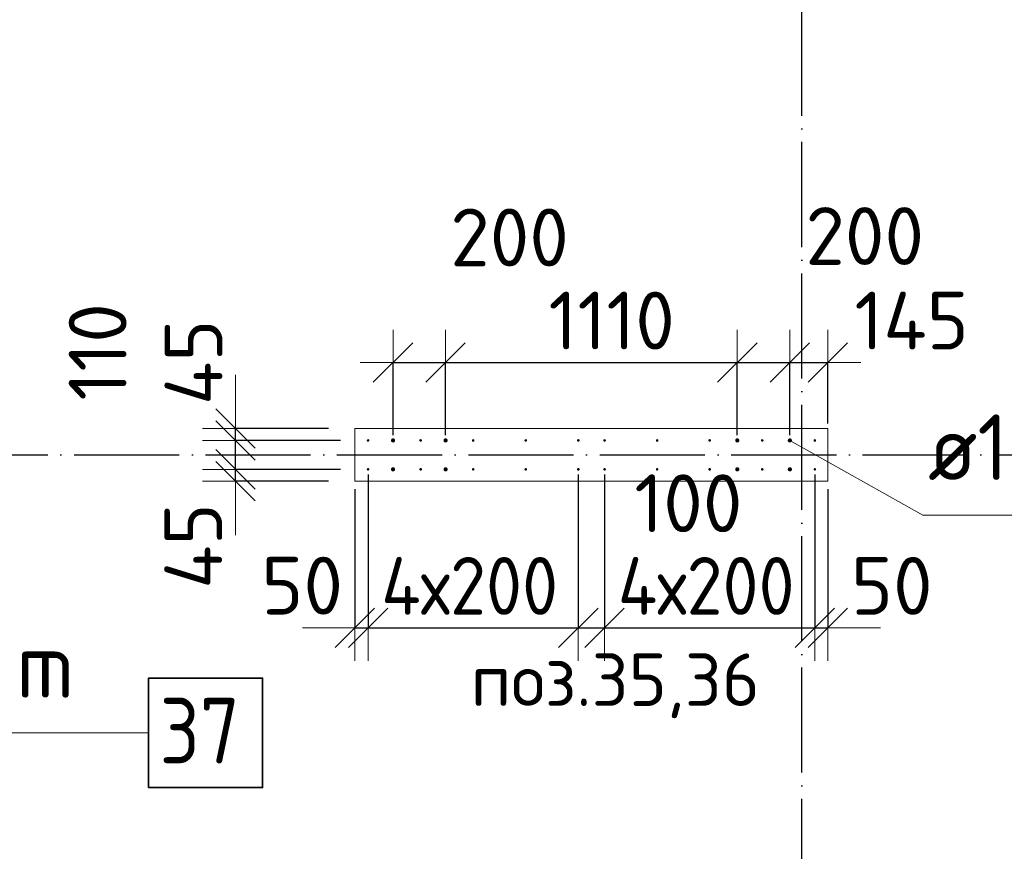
# Model space of a CAD drawing. Header units: millimetres. Extents: x -3725 to 93325, y -74170 to 82591.
# Tile 38 of 140: x 63724 to 67471, y 18531 to 21696. Entities that reach past the tile are written whole.
import ezdxf

# ---------------------------------------------------------------- set-up
doc = ezdxf.new("R2010")
doc.units = ezdxf.units.MM
doc.header["$PDMODE"] = 65
for name, pattern in [('______11', [500, 400, -50, 0, -50]), ('______3', [500, 400, -100]), ('______5', [1100, 800, -100, 100, -100])]:
    doc.linetypes.add(name, pattern=pattern)
for name, color, linetype, lineweight in [('Standard', 7, 'Continuous', 25), ('Арм.стержн. Выпуски', 180, 'Continuous', 35), ('Балка_ общее', 7, '______3', 13), ('Колонна (1)', 7, 'Continuous', 35), ('Размерная линия_ общее', 7, 'Continuous', 13)]:
    doc.layers.add(name, color=color, linetype=linetype, lineweight=lineweight)
doc.layers.add('Осевая линия_ общее', color=7, linetype='______5', lineweight=13, true_color=0xa0a0a0)
doc.styles.add('ISOCPEUR', font='ISOCPEUR')
doc.dimstyles.new('DIMSTYLE_3', dxfattribs={"dimtxt": 220, "dimasz": 250, "dimexe": 0, "dimexo": 0, "dimgap": 110, "dimtad": 2, "dimdec": 0, "dimrnd": 5, "dimzin": 12, "dimdsep": 46, "dimtxsty": 'ISOCPEUR', "dimblk1": 'ALL_ML_STRICH', "dimblk2": 'ALL_ML_STRICH', "dimsah": 1, "dimcen": 0, "dimclrd": 7, "dimclre": 256, "dimclrt": 7, "dimadec": 0, "dimazin": 0, "dimtfac": 1, "dimtdec": 0, "dimtix": 1, "dimtmove": 2, "dimatfit": 3, "dimfxl": 0, "dimtzin": 0, "dimlwd": 0, "dimlwe": -3, "dimarcsym": 0})
doc.dimstyles.new('DIMSTYLE_5', dxfattribs={"dimtxt": 220, "dimasz": 250, "dimexe": 0, "dimexo": 0, "dimgap": 110, "dimtad": 2, "dimdec": 0, "dimrnd": 5, "dimzin": 12, "dimdsep": 46, "dimtxsty": 'ISOCPEUR', "dimblk1": 'ALL_ML_STRICH', "dimblk2": 'ALL_ML_STRICH', "dimsah": 1, "dimcen": 0, "dimclrd": 7, "dimclre": 256, "dimclrt": 7, "dimadec": 0, "dimazin": 0, "dimtfac": 1, "dimtdec": 0, "dimtix": 1, "dimtmove": 2, "dimatfit": 3, "dimfxl": 0, "dimtvp": 1.2, "dimtzin": 0, "dimlwd": 0, "dimlwe": -3, "dimarcsym": 0})

# ---------------------------------------------------------------- blocks, each defined once
blk = doc.blocks.new('СЛОЖНЫЙ_ОБЪЕКТ_6')
at = {"layer": 'Осевая линия_ общее', "color": 253, "linetype": '______11', "lineweight": -3, "true_color": 0xa0a0a0, "transparency": 33554687}
for p, q in [((66700, 15830), (66700, 40010)), ((56930, 20040), (74900, 20040))]:
    blk.add_line(p, q, dxfattribs=at)
blk = doc.blocks.new('ALL_ML_STRICH')
at = {"color": 0, "linetype": 'ByBlock', "lineweight": -2}
for p, q in [((0, -0.5), (0, 0.5)), ((-0.3, -0.3), (0.3, 0.3)), ((-1, 0), (0.5, 0))]:
    blk.add_line(p, q, dxfattribs=at)
blk = doc.blocks.new('*D663')
at = {"layer": 'DEFPOINTS', "color": 7, "linetype": 'Continuous', "lineweight": 13, "transparency": 33554687}
for p in [(65145, 20391.3), (65145, 20095), (65345, 20095)]:
    blk.add_point(p, dxfattribs=at)
at = {"layer": 'Размерная линия_ общее', "color": 253, "linetype": 'Continuous', "lineweight": -2, "true_color": 0xa0a0a0, "transparency": 33554687}
for p, q in [((65145, 20115), (65145, 20391.3)), ((65345, 20115), (65345, 20391.3))]:
    blk.add_line(p, q, dxfattribs=at)
at = {"layer": 'Размерная линия_ общее', "color": 7, "linetype": 'Continuous', "lineweight": -2, "transparency": 33554687}
blk.add_line((65145, 20391.3), (65345, 20391.3), dxfattribs=at)
at = {"layer": 'Размерная линия_ общее', "color": 7, "linetype": 'Continuous', "lineweight": 13, "transparency": 33554687, "xscale": 250, "yscale": 250, "zscale": 250, "rotation": 180}
blk.add_blockref('ALL_ML_STRICH', (65145, 20391.3), dxfattribs=at)
at = {"layer": 'Размерная линия_ общее', "color": 7, "linetype": 'Continuous', "lineweight": 13, "transparency": 33554687, "xscale": 250, "yscale": 250, "zscale": 250}
blk.add_blockref('ALL_ML_STRICH', (65345, 20391.3), dxfattribs=at)
at = {"layer": 'Размерная линия_ общее', "color": 7, "linetype": 'Continuous', "lineweight": 13, "transparency": 33554687, "insert": (65588.5, 20867.6), "char_height": 220, "width": 660, "attachment_point": 5, "style": 'ISOCPEUR'}
blk.add_mtext('\\A1;{200}', dxfattribs=at)
blk = doc.blocks.new('*D664')
at = {"layer": 'DEFPOINTS', "color": 7, "linetype": 'Continuous', "lineweight": 13, "transparency": 33554687}
for p in [(65345, 20391.3), (65345, 20095), (66455, 20095)]:
    blk.add_point(p, dxfattribs=at)
at = {"layer": 'Размерная линия_ общее', "color": 253, "linetype": 'Continuous', "lineweight": -2, "true_color": 0xa0a0a0, "transparency": 33554687}
for p, q in [((65345, 20115), (65345, 20391.3)), ((66455, 20115), (66455, 20391.3))]:
    blk.add_line(p, q, dxfattribs=at)
at = {"layer": 'Размерная линия_ общее', "color": 7, "linetype": 'Continuous', "lineweight": -2, "transparency": 33554687}
blk.add_line((65345, 20391.3), (66455, 20391.3), dxfattribs=at)
at = {"layer": 'Размерная линия_ общее', "color": 7, "linetype": 'Continuous', "lineweight": 13, "transparency": 33554687, "xscale": 250, "yscale": 250, "zscale": 250, "rotation": 180}
blk.add_blockref('ALL_ML_STRICH', (65345, 20391.3), dxfattribs=at)
at = {"layer": 'Размерная линия_ общее', "color": 7, "linetype": 'Continuous', "lineweight": 13, "transparency": 33554687, "xscale": 250, "yscale": 250, "zscale": 250}
blk.add_blockref('ALL_ML_STRICH', (66455, 20391.3), dxfattribs=at)
at = {"layer": 'Размерная линия_ общее', "color": 7, "linetype": 'Continuous', "lineweight": 13, "transparency": 33554687, "insert": (65977, 20551.3), "char_height": 220, "width": 880, "attachment_point": 5, "style": 'ISOCPEUR'}
blk.add_mtext('\\A1;{1110}', dxfattribs=at)
blk = doc.blocks.new('*D665')
at = {"layer": 'DEFPOINTS', "color": 7, "linetype": 'Continuous', "lineweight": 13, "transparency": 33554687}
for p in [(66455, 20391.3), (66455, 20095), (66655, 20095)]:
    blk.add_point(p, dxfattribs=at)
at = {"layer": 'Размерная линия_ общее', "color": 253, "linetype": 'Continuous', "lineweight": -2, "true_color": 0xa0a0a0, "transparency": 33554687}
for p, q in [((66455, 20115), (66455, 20391.3)), ((66655, 20115), (66655, 20391.3))]:
    blk.add_line(p, q, dxfattribs=at)
at = {"layer": 'Размерная линия_ общее', "color": 7, "linetype": 'Continuous', "lineweight": -2, "transparency": 33554687}
blk.add_line((66455, 20391.3), (66655, 20391.3), dxfattribs=at)
at = {"layer": 'Размерная линия_ общее', "color": 7, "linetype": 'Continuous', "lineweight": 13, "transparency": 33554687, "xscale": 250, "yscale": 250, "zscale": 250, "rotation": 180}
blk.add_blockref('ALL_ML_STRICH', (66455, 20391.3), dxfattribs=at)
at = {"layer": 'Размерная линия_ общее', "color": 7, "linetype": 'Continuous', "lineweight": 13, "transparency": 33554687, "xscale": 250, "yscale": 250, "zscale": 250}
blk.add_blockref('ALL_ML_STRICH', (66655, 20391.3), dxfattribs=at)
at = {"layer": 'Размерная линия_ общее', "color": 7, "linetype": 'Continuous', "lineweight": 13, "transparency": 33554687, "insert": (66939.9, 20873), "char_height": 220, "width": 660, "attachment_point": 5, "style": 'ISOCPEUR'}
blk.add_mtext('\\A1;{200}', dxfattribs=at)
blk = doc.blocks.new('*D666')
at = {"layer": 'DEFPOINTS', "color": 7, "linetype": 'Continuous', "lineweight": 13, "transparency": 33554687}
for p in [(66655, 20391.3), (66800, 20140), (66655, 20095)]:
    blk.add_point(p, dxfattribs=at)
at = {"layer": 'Размерная линия_ общее', "color": 253, "linetype": 'Continuous', "lineweight": -2, "true_color": 0xa0a0a0, "transparency": 33554687}
for p, q in [((66655, 20115), (66655, 20391.3)), ((66800, 20160), (66800, 20391.3))]:
    blk.add_line(p, q, dxfattribs=at)
at = {"layer": 'Размерная линия_ общее', "color": 7, "linetype": 'Continuous', "lineweight": -2, "transparency": 33554687}
blk.add_line((66655, 20391.3), (66800, 20391.3), dxfattribs=at)
at = {"layer": 'Размерная линия_ общее', "color": 7, "linetype": 'Continuous', "lineweight": 13, "transparency": 33554687, "xscale": 250, "yscale": 250, "zscale": 250, "rotation": 180}
blk.add_blockref('ALL_ML_STRICH', (66655, 20391.3), dxfattribs=at)
at = {"layer": 'Размерная линия_ общее', "color": 7, "linetype": 'Continuous', "lineweight": 13, "transparency": 33554687, "xscale": 250, "yscale": 250, "zscale": 250}
blk.add_blockref('ALL_ML_STRICH', (66800, 20391.3), dxfattribs=at)
at = {"layer": 'Размерная линия_ общее', "color": 7, "linetype": 'Continuous', "lineweight": 13, "transparency": 33554687, "insert": (67118.3, 20551.2), "char_height": 220, "width": 660, "attachment_point": 5, "style": 'ISOCPEUR'}
blk.add_mtext('\\A1;{145}', dxfattribs=at)
blk = doc.blocks.new('*D667')
at = {"layer": 'DEFPOINTS', "color": 7, "linetype": 'Continuous', "lineweight": 13, "transparency": 33554687}
for p in [(65045, 19985), (64545.2, 19940), (65000, 19940)]:
    blk.add_point(p, dxfattribs=at)
at = {"layer": 'Размерная линия_ общее', "color": 253, "linetype": 'Continuous', "lineweight": -2, "true_color": 0xa0a0a0, "transparency": 33554687}
for p, q in [((64945, 19985), (64545.2, 19985)), ((64900, 19940), (64545.2, 19940))]:
    blk.add_line(p, q, dxfattribs=at)
at = {"layer": 'Размерная линия_ общее', "color": 7, "linetype": 'Continuous', "lineweight": -2, "transparency": 33554687}
blk.add_line((64545.2, 19940), (64545.2, 19985), dxfattribs=at)
at = {"layer": 'Размерная линия_ общее', "color": 7, "linetype": 'Continuous', "lineweight": 13, "transparency": 33554687, "xscale": 250, "yscale": 250, "zscale": 250}
for p, rotation in [((64545.2, 19940), 270), ((64545.2, 19985), 90)]:
    blk.add_blockref('ALL_ML_STRICH', p, dxfattribs=dict(at, rotation=rotation))
at = {"layer": 'Размерная линия_ общее', "color": 7, "linetype": 'Continuous', "lineweight": 13, "transparency": 33554687, "insert": (64384.7, 19693), "char_height": 220, "width": 440, "attachment_point": 5, "rotation": 90, "style": 'ISOCPEUR'}
blk.add_mtext('\\A1;{45}', dxfattribs=at)
blk = doc.blocks.new('*D668')
at = {"layer": 'DEFPOINTS', "color": 7, "linetype": 'Continuous', "lineweight": 13, "transparency": 33554687}
for p in [(65045, 20095), (64545.2, 19985), (65045, 19985)]:
    blk.add_point(p, dxfattribs=at)
at = {"layer": 'Размерная линия_ общее', "color": 253, "linetype": 'Continuous', "lineweight": -2, "true_color": 0xa0a0a0, "transparency": 33554687}
for p, q in [((64945, 20095), (64545.2, 20095)), ((64945, 19985), (64545.2, 19985))]:
    blk.add_line(p, q, dxfattribs=at)
at = {"layer": 'Размерная линия_ общее', "color": 7, "linetype": 'Continuous', "lineweight": -2, "transparency": 33554687}
blk.add_line((64545.2, 19985), (64545.2, 20095), dxfattribs=at)
at = {"layer": 'Размерная линия_ общее', "color": 7, "linetype": 'Continuous', "lineweight": 13, "transparency": 33554687, "xscale": 250, "yscale": 250, "zscale": 250}
for p, rotation in [((64545.2, 19985), 270), ((64545.2, 20095), 90)]:
    blk.add_blockref('ALL_ML_STRICH', p, dxfattribs=dict(at, rotation=rotation))
at = {"layer": 'Размерная линия_ общее', "color": 7, "linetype": 'Continuous', "lineweight": 13, "transparency": 33554687, "insert": (64020.9, 20432), "char_height": 220, "width": 660, "attachment_point": 5, "rotation": 90, "style": 'ISOCPEUR'}
blk.add_mtext('\\A1;{110}', dxfattribs=at)
blk = doc.blocks.new('*D669')
at = {"layer": 'DEFPOINTS', "color": 7, "linetype": 'Continuous', "lineweight": 13, "transparency": 33554687}
for p in [(65000, 20140), (64545.2, 20095), (65045, 20095)]:
    blk.add_point(p, dxfattribs=at)
at = {"layer": 'Размерная линия_ общее', "color": 253, "linetype": 'Continuous', "lineweight": -2, "true_color": 0xa0a0a0, "transparency": 33554687}
for p, q in [((64900, 20140), (64545.2, 20140)), ((64945, 20095), (64545.2, 20095))]:
    blk.add_line(p, q, dxfattribs=at)
at = {"layer": 'Размерная линия_ общее', "color": 7, "linetype": 'Continuous', "lineweight": -2, "transparency": 33554687}
blk.add_line((64545.2, 20095), (64545.2, 20140), dxfattribs=at)
at = {"layer": 'Размерная линия_ общее', "color": 7, "linetype": 'Continuous', "lineweight": 13, "transparency": 33554687, "xscale": 250, "yscale": 250, "zscale": 250}
for p, rotation in [((64545.2, 20095), 270), ((64545.2, 20140), 90)]:
    blk.add_blockref('ALL_ML_STRICH', p, dxfattribs=dict(at, rotation=rotation))
at = {"layer": 'Размерная линия_ общее', "color": 7, "linetype": 'Continuous', "lineweight": 13, "transparency": 33554687, "insert": (64385.8, 20392.5), "char_height": 220, "width": 440, "attachment_point": 5, "rotation": 90, "style": 'ISOCPEUR'}
blk.add_mtext('\\A1;{45}', dxfattribs=at)
blk = doc.blocks.new('*D670')
at = {"layer": 'DEFPOINTS', "color": 7, "linetype": 'Continuous', "lineweight": 13, "transparency": 33554687}
for p in [(65050, 19985), (65000, 19930), (65000, 19381.3)]:
    blk.add_point(p, dxfattribs=at)
at = {"layer": 'Размерная линия_ общее', "color": 253, "linetype": 'Continuous', "lineweight": -2, "true_color": 0xa0a0a0, "transparency": 33554687}
for p, q in [((65050, 19965), (65050, 19381.3)), ((65000, 19910), (65000, 19381.3))]:
    blk.add_line(p, q, dxfattribs=at)
at = {"layer": 'Размерная линия_ общее', "color": 7, "linetype": 'Continuous', "lineweight": -2, "transparency": 33554687}
blk.add_line((65000, 19381.3), (65050, 19381.3), dxfattribs=at)
at = {"layer": 'Размерная линия_ общее', "color": 7, "linetype": 'Continuous', "lineweight": 13, "transparency": 33554687, "xscale": 250, "yscale": 250, "zscale": 250}
blk.add_blockref('ALL_ML_STRICH', (65050, 19381.3), dxfattribs=at)
at = {"layer": 'Размерная линия_ общее', "color": 7, "linetype": 'Continuous', "lineweight": 13, "transparency": 33554687, "xscale": 250, "yscale": 250, "zscale": 250, "rotation": 180}
blk.add_blockref('ALL_ML_STRICH', (65000, 19381.3), dxfattribs=at)
at = {"layer": 'Размерная линия_ общее', "color": 7, "linetype": 'Continuous', "lineweight": 13, "transparency": 33554687, "insert": (64799.3, 19542.3), "char_height": 220, "width": 440, "attachment_point": 5, "style": 'ISOCPEUR'}
blk.add_mtext('\\A1;{50}', dxfattribs=at)
blk = doc.blocks.new('*D671')
at = {"layer": 'DEFPOINTS', "color": 7, "linetype": 'Continuous', "lineweight": 13, "transparency": 33554687}
for p in [(65050, 19985), (65850, 19985), (65050, 19381.3)]:
    blk.add_point(p, dxfattribs=at)
at = {"layer": 'Размерная линия_ общее', "color": 253, "linetype": 'Continuous', "lineweight": -2, "true_color": 0xa0a0a0, "transparency": 33554687}
for p, q in [((65050, 19965), (65050, 19381.3)), ((65850, 19965), (65850, 19381.3))]:
    blk.add_line(p, q, dxfattribs=at)
at = {"layer": 'Размерная линия_ общее', "color": 7, "linetype": 'Continuous', "lineweight": -2, "transparency": 33554687}
blk.add_line((65050, 19381.3), (65850, 19381.3), dxfattribs=at)
at = {"layer": 'Размерная линия_ общее', "color": 7, "linetype": 'Continuous', "lineweight": 13, "transparency": 33554687, "xscale": 250, "yscale": 250, "zscale": 250, "rotation": 180}
blk.add_blockref('ALL_ML_STRICH', (65050, 19381.3), dxfattribs=at)
at = {"layer": 'Размерная линия_ общее', "color": 7, "linetype": 'Continuous', "lineweight": 13, "transparency": 33554687, "xscale": 250, "yscale": 250, "zscale": 250}
blk.add_blockref('ALL_ML_STRICH', (65850, 19381.3), dxfattribs=at)
at = {"layer": 'Размерная линия_ общее', "color": 7, "linetype": 'Continuous', "lineweight": 13, "transparency": 33554687, "insert": (65100, 19651.3), "char_height": 220, "width": 11, "attachment_point": 1, "line_spacing_factor": 0.60241, "style": 'ISOCPEUR'}
blk.add_mtext('\\W0.91;4х200', dxfattribs=at)
blk = doc.blocks.new('*D672')
at = {"layer": 'DEFPOINTS', "color": 7, "linetype": 'Continuous', "lineweight": 13, "transparency": 33554687}
for p in [(65850, 19985), (65950, 19985), (65850, 19381.3)]:
    blk.add_point(p, dxfattribs=at)
at = {"layer": 'Размерная линия_ общее', "color": 253, "linetype": 'Continuous', "lineweight": -2, "true_color": 0xa0a0a0, "transparency": 33554687}
for p, q in [((65850, 19965), (65850, 19381.3)), ((65950, 19965), (65950, 19381.3))]:
    blk.add_line(p, q, dxfattribs=at)
at = {"layer": 'Размерная линия_ общее', "color": 7, "linetype": 'Continuous', "lineweight": -2, "transparency": 33554687}
blk.add_line((65850, 19381.3), (65950, 19381.3), dxfattribs=at)
at = {"layer": 'Размерная линия_ общее', "color": 7, "linetype": 'Continuous', "lineweight": 13, "transparency": 33554687, "xscale": 250, "yscale": 250, "zscale": 250}
blk.add_blockref('ALL_ML_STRICH', (65950, 19381.3), dxfattribs=at)
at = {"layer": 'Размерная линия_ общее', "color": 7, "linetype": 'Continuous', "lineweight": 13, "transparency": 33554687, "xscale": 250, "yscale": 250, "zscale": 250, "rotation": 180}
blk.add_blockref('ALL_ML_STRICH', (65850, 19381.3), dxfattribs=at)
at = {"layer": 'Размерная линия_ общее', "color": 7, "linetype": 'Continuous', "lineweight": 13, "transparency": 33554687, "insert": (66268.9, 19855.9), "char_height": 220, "width": 660, "attachment_point": 5, "style": 'ISOCPEUR'}
blk.add_mtext('\\A1;{100}', dxfattribs=at)
blk = doc.blocks.new('*D673')
at = {"layer": 'DEFPOINTS', "color": 7, "linetype": 'Continuous', "lineweight": 13, "transparency": 33554687}
for p in [(65950, 19985), (66750, 19985), (65950, 19381.3)]:
    blk.add_point(p, dxfattribs=at)
at = {"layer": 'Размерная линия_ общее', "color": 253, "linetype": 'Continuous', "lineweight": -2, "true_color": 0xa0a0a0, "transparency": 33554687}
for p, q in [((65950, 19965), (65950, 19381.3)), ((66750, 19965), (66750, 19381.3))]:
    blk.add_line(p, q, dxfattribs=at)
at = {"layer": 'Размерная линия_ общее', "color": 7, "linetype": 'Continuous', "lineweight": -2, "transparency": 33554687}
blk.add_line((65950, 19381.3), (66750, 19381.3), dxfattribs=at)
at = {"layer": 'Размерная линия_ общее', "color": 7, "linetype": 'Continuous', "lineweight": 13, "transparency": 33554687, "xscale": 250, "yscale": 250, "zscale": 250, "rotation": 180}
blk.add_blockref('ALL_ML_STRICH', (65950, 19381.3), dxfattribs=at)
at = {"layer": 'Размерная линия_ общее', "color": 7, "linetype": 'Continuous', "lineweight": 13, "transparency": 33554687, "xscale": 250, "yscale": 250, "zscale": 250}
blk.add_blockref('ALL_ML_STRICH', (66750, 19381.3), dxfattribs=at)
at = {"layer": 'Размерная линия_ общее', "color": 7, "linetype": 'Continuous', "lineweight": 13, "transparency": 33554687, "insert": (66000, 19651.3), "char_height": 220, "width": 11, "attachment_point": 1, "line_spacing_factor": 0.60241, "style": 'ISOCPEUR'}
blk.add_mtext('\\W0.91;4х200', dxfattribs=at)
blk = doc.blocks.new('*D674')
at = {"layer": 'DEFPOINTS', "color": 7, "linetype": 'Continuous', "lineweight": 13, "transparency": 33554687}
for p in [(66750, 19985), (66800, 19930), (66750, 19381.3)]:
    blk.add_point(p, dxfattribs=at)
at = {"layer": 'Размерная линия_ общее', "color": 253, "linetype": 'Continuous', "lineweight": -2, "true_color": 0xa0a0a0, "transparency": 33554687}
for p, q in [((66750, 19965), (66750, 19381.3)), ((66800, 19910), (66800, 19381.3))]:
    blk.add_line(p, q, dxfattribs=at)
at = {"layer": 'Размерная линия_ общее', "color": 7, "linetype": 'Continuous', "lineweight": -2, "transparency": 33554687}
blk.add_line((66750, 19381.3), (66800, 19381.3), dxfattribs=at)
at = {"layer": 'Размерная линия_ общее', "color": 7, "linetype": 'Continuous', "lineweight": 13, "transparency": 33554687, "xscale": 250, "yscale": 250, "zscale": 250}
blk.add_blockref('ALL_ML_STRICH', (66800, 19381.3), dxfattribs=at)
at = {"layer": 'Размерная линия_ общее', "color": 7, "linetype": 'Continuous', "lineweight": 13, "transparency": 33554687, "xscale": 250, "yscale": 250, "zscale": 250, "rotation": 180}
blk.add_blockref('ALL_ML_STRICH', (66750, 19381.3), dxfattribs=at)
at = {"layer": 'Размерная линия_ общее', "color": 7, "linetype": 'Continuous', "lineweight": 13, "transparency": 33554687, "insert": (67042.9, 19541.5), "char_height": 220, "width": 440, "attachment_point": 5, "style": 'ISOCPEUR'}
blk.add_mtext('\\A1;{50}', dxfattribs=at)

msp = doc.modelspace()

# ---------------------------------------------------------------- hatches: boundary and pattern name
at = {"layer": 'Арм.стержн. Выпуски', "linetype": 'Continuous', "lineweight": 35, "transparency": 33554687}
for color, points in [(4, [(65055, 20095), (65054.6, 20096.9), (65053.5, 20098.5), (65051.9, 20099.6), (65050, 20100), (65048.1, 20099.6), (65046.5, 20098.5), (65045.4, 20096.9), (65045, 20095), (65045.4, 20093.1), (65046.5, 20091.5), (65048.1, 20090.4), (65050, 20090), (65051.9, 20090.4), (65053.5, 20091.5), (65054.6, 20093.1)]), (7, [(65153, 20095), (65152.4, 20098.1), (65150.7, 20100.7), (65148.1, 20102.4), (65145, 20103), (65141.9, 20102.4), (65139.3, 20100.7), (65137.6, 20098.1), (65137, 20095), (65137.6, 20091.9), (65139.3, 20089.3), (65141.9, 20087.6), (65145, 20087), (65148.1, 20087.6), (65150.7, 20089.3), (65152.4, 20091.9)]), (4, [(65255, 20095), (65254.6, 20096.9), (65253.5, 20098.5), (65251.9, 20099.6), (65250, 20100), (65248.1, 20099.6), (65246.5, 20098.5), (65245.4, 20096.9), (65245, 20095), (65245.4, 20093.1), (65246.5, 20091.5), (65248.1, 20090.4), (65250, 20090), (65251.9, 20090.4), (65253.5, 20091.5), (65254.6, 20093.1)]), (7, [(65353, 20095), (65352.4, 20098.1), (65350.7, 20100.7), (65348.1, 20102.4), (65345, 20103), (65341.9, 20102.4), (65339.3, 20100.7), (65337.6, 20098.1), (65337, 20095), (65337.6, 20091.9), (65339.3, 20089.3), (65341.9, 20087.6), (65345, 20087), (65348.1, 20087.6), (65350.7, 20089.3), (65352.4, 20091.9)]), (4, [(65455, 20095), (65454.6, 20096.9), (65453.5, 20098.5), (65451.9, 20099.6), (65450, 20100), (65448.1, 20099.6), (65446.5, 20098.5), (65445.4, 20096.9), (65445, 20095), (65445.4, 20093.1), (65446.5, 20091.5), (65448.1, 20090.4), (65450, 20090), (65451.9, 20090.4), (65453.5, 20091.5), (65454.6, 20093.1)]), (4, [(65655, 20095), (65654.6, 20096.9), (65653.5, 20098.5), (65651.9, 20099.6), (65650, 20100), (65648.1, 20099.6), (65646.5, 20098.5), (65645.4, 20096.9), (65645, 20095), (65645.4, 20093.1), (65646.5, 20091.5), (65648.1, 20090.4), (65650, 20090), (65651.9, 20090.4), (65653.5, 20091.5), (65654.6, 20093.1)]), (4, [(65855, 20095), (65854.6, 20096.9), (65853.5, 20098.5), (65851.9, 20099.6), (65850, 20100), (65848.1, 20099.6), (65846.5, 20098.5), (65845.4, 20096.9), (65845, 20095), (65845.4, 20093.1), (65846.5, 20091.5), (65848.1, 20090.4), (65850, 20090), (65851.9, 20090.4), (65853.5, 20091.5), (65854.6, 20093.1)]), (4, [(65955, 20095), (65954.6, 20096.9), (65953.5, 20098.5), (65951.9, 20099.6), (65950, 20100), (65948.1, 20099.6), (65946.5, 20098.5), (65945.4, 20096.9), (65945, 20095), (65945.4, 20093.1), (65946.5, 20091.5), (65948.1, 20090.4), (65950, 20090), (65951.9, 20090.4), (65953.5, 20091.5), (65954.6, 20093.1)]), (4, [(66155, 20095), (66154.6, 20096.9), (66153.5, 20098.5), (66151.9, 20099.6), (66150, 20100), (66148.1, 20099.6), (66146.5, 20098.5), (66145.4, 20096.9), (66145, 20095), (66145.4, 20093.1), (66146.5, 20091.5), (66148.1, 20090.4), (66150, 20090), (66151.9, 20090.4), (66153.5, 20091.5), (66154.6, 20093.1)]), (4, [(66355, 20095), (66354.6, 20096.9), (66353.5, 20098.5), (66351.9, 20099.6), (66350, 20100), (66348.1, 20099.6), (66346.5, 20098.5), (66345.4, 20096.9), (66345, 20095), (66345.4, 20093.1), (66346.5, 20091.5), (66348.1, 20090.4), (66350, 20090), (66351.9, 20090.4), (66353.5, 20091.5), (66354.6, 20093.1)]), (7, [(66463, 20095), (66462.4, 20098.1), (66460.7, 20100.7), (66458.1, 20102.4), (66455, 20103), (66451.9, 20102.4), (66449.3, 20100.7), (66447.6, 20098.1), (66447, 20095), (66447.6, 20091.9), (66449.3, 20089.3), (66451.9, 20087.6), (66455, 20087), (66458.1, 20087.6), (66460.7, 20089.3), (66462.4, 20091.9)]), (4, [(66555, 20095), (66554.6, 20096.9), (66553.5, 20098.5), (66551.9, 20099.6), (66550, 20100), (66548.1, 20099.6), (66546.5, 20098.5), (66545.4, 20096.9), (66545, 20095), (66545.4, 20093.1), (66546.5, 20091.5), (66548.1, 20090.4), (66550, 20090), (66551.9, 20090.4), (66553.5, 20091.5), (66554.6, 20093.1)]), (7, [(66663, 20095), (66662.4, 20098.1), (66660.7, 20100.7), (66658.1, 20102.4), (66655, 20103), (66651.9, 20102.4), (66649.3, 20100.7), (66647.6, 20098.1), (66647, 20095), (66647.6, 20091.9), (66649.3, 20089.3), (66651.9, 20087.6), (66655, 20087), (66658.1, 20087.6), (66660.7, 20089.3), (66662.4, 20091.9)]), (4, [(66755, 20095), (66754.6, 20096.9), (66753.5, 20098.5), (66751.9, 20099.6), (66750, 20100), (66748.1, 20099.6), (66746.5, 20098.5), (66745.4, 20096.9), (66745, 20095), (66745.4, 20093.1), (66746.5, 20091.5), (66748.1, 20090.4), (66750, 20090), (66751.9, 20090.4), (66753.5, 20091.5), (66754.6, 20093.1)]), (4, [(65055, 19985), (65054.6, 19986.9), (65053.5, 19988.5), (65051.9, 19989.6), (65050, 19990), (65048.1, 19989.6), (65046.5, 19988.5), (65045.4, 19986.9), (65045, 19985), (65045.4, 19983.1), (65046.5, 19981.5), (65048.1, 19980.4), (65050, 19980), (65051.9, 19980.4), (65053.5, 19981.5), (65054.6, 19983.1)]), (7, [(65153, 19985), (65152.4, 19988.1), (65150.7, 19990.7), (65148.1, 19992.4), (65145, 19993), (65141.9, 19992.4), (65139.3, 19990.7), (65137.6, 19988.1), (65137, 19985), (65137.6, 19981.9), (65139.3, 19979.3), (65141.9, 19977.6), (65145, 19977), (65148.1, 19977.6), (65150.7, 19979.3), (65152.4, 19981.9)]), (4, [(65255, 19985), (65254.6, 19986.9), (65253.5, 19988.5), (65251.9, 19989.6), (65250, 19990), (65248.1, 19989.6), (65246.5, 19988.5), (65245.4, 19986.9), (65245, 19985), (65245.4, 19983.1), (65246.5, 19981.5), (65248.1, 19980.4), (65250, 19980), (65251.9, 19980.4), (65253.5, 19981.5), (65254.6, 19983.1)]), (7, [(65353, 19985), (65352.4, 19988.1), (65350.7, 19990.7), (65348.1, 19992.4), (65345, 19993), (65341.9, 19992.4), (65339.3, 19990.7), (65337.6, 19988.1), (65337, 19985), (65337.6, 19981.9), (65339.3, 19979.3), (65341.9, 19977.6), (65345, 19977), (65348.1, 19977.6), (65350.7, 19979.3), (65352.4, 19981.9)]), (4, [(65455, 19985), (65454.6, 19986.9), (65453.5, 19988.5), (65451.9, 19989.6), (65450, 19990), (65448.1, 19989.6), (65446.5, 19988.5), (65445.4, 19986.9), (65445, 19985), (65445.4, 19983.1), (65446.5, 19981.5), (65448.1, 19980.4), (65450, 19980), (65451.9, 19980.4), (65453.5, 19981.5), (65454.6, 19983.1)]), (4, [(65655, 19985), (65654.6, 19986.9), (65653.5, 19988.5), (65651.9, 19989.6), (65650, 19990), (65648.1, 19989.6), (65646.5, 19988.5), (65645.4, 19986.9), (65645, 19985), (65645.4, 19983.1), (65646.5, 19981.5), (65648.1, 19980.4), (65650, 19980), (65651.9, 19980.4), (65653.5, 19981.5), (65654.6, 19983.1)]), (4, [(65855, 19985), (65854.6, 19986.9), (65853.5, 19988.5), (65851.9, 19989.6), (65850, 19990), (65848.1, 19989.6), (65846.5, 19988.5), (65845.4, 19986.9), (65845, 19985), (65845.4, 19983.1), (65846.5, 19981.5), (65848.1, 19980.4), (65850, 19980), (65851.9, 19980.4), (65853.5, 19981.5), (65854.6, 19983.1)]), (4, [(65955, 19985), (65954.6, 19986.9), (65953.5, 19988.5), (65951.9, 19989.6), (65950, 19990), (65948.1, 19989.6), (65946.5, 19988.5), (65945.4, 19986.9), (65945, 19985), (65945.4, 19983.1), (65946.5, 19981.5), (65948.1, 19980.4), (65950, 19980), (65951.9, 19980.4), (65953.5, 19981.5), (65954.6, 19983.1)]), (4, [(66155, 19985), (66154.6, 19986.9), (66153.5, 19988.5), (66151.9, 19989.6), (66150, 19990), (66148.1, 19989.6), (66146.5, 19988.5), (66145.4, 19986.9), (66145, 19985), (66145.4, 19983.1), (66146.5, 19981.5), (66148.1, 19980.4), (66150, 19980), (66151.9, 19980.4), (66153.5, 19981.5), (66154.6, 19983.1)]), (4, [(66355, 19985), (66354.6, 19986.9), (66353.5, 19988.5), (66351.9, 19989.6), (66350, 19990), (66348.1, 19989.6), (66346.5, 19988.5), (66345.4, 19986.9), (66345, 19985), (66345.4, 19983.1), (66346.5, 19981.5), (66348.1, 19980.4), (66350, 19980), (66351.9, 19980.4), (66353.5, 19981.5), (66354.6, 19983.1)]), (7, [(66463, 19985), (66462.4, 19988.1), (66460.7, 19990.7), (66458.1, 19992.4), (66455, 19993), (66451.9, 19992.4), (66449.3, 19990.7), (66447.6, 19988.1), (66447, 19985), (66447.6, 19981.9), (66449.3, 19979.3), (66451.9, 19977.6), (66455, 19977), (66458.1, 19977.6), (66460.7, 19979.3), (66462.4, 19981.9)]), (4, [(66555, 19985), (66554.6, 19986.9), (66553.5, 19988.5), (66551.9, 19989.6), (66550, 19990), (66548.1, 19989.6), (66546.5, 19988.5), (66545.4, 19986.9), (66545, 19985), (66545.4, 19983.1), (66546.5, 19981.5), (66548.1, 19980.4), (66550, 19980), (66551.9, 19980.4), (66553.5, 19981.5), (66554.6, 19983.1)]), (7, [(66663, 19985), (66662.4, 19988.1), (66660.7, 19990.7), (66658.1, 19992.4), (66655, 19993), (66651.9, 19992.4), (66649.3, 19990.7), (66647.6, 19988.1), (66647, 19985), (66647.6, 19981.9), (66649.3, 19979.3), (66651.9, 19977.6), (66655, 19977), (66658.1, 19977.6), (66660.7, 19979.3), (66662.4, 19981.9)]), (4, [(66755, 19985), (66754.6, 19986.9), (66753.5, 19988.5), (66751.9, 19989.6), (66750, 19990), (66748.1, 19989.6), (66746.5, 19988.5), (66745.4, 19986.9), (66745, 19985), (66745.4, 19983.1), (66746.5, 19981.5), (66748.1, 19980.4), (66750, 19980), (66751.9, 19980.4), (66753.5, 19981.5), (66754.6, 19983.1)])]:
    msp.add_hatch(color=color, dxfattribs=at).paths.add_polyline_path(points)

# ---------------------------------------------------------------- linework, layer by layer
at = {"layer": 'Арм.стержн. Выпуски', "color": 7, "linetype": 'Continuous', "lineweight": 13, "transparency": 33554687}
for p, q in [((67160.9, 19810.8), (66655, 20095)), ((67160.9, 19810.8), (69475.9, 19810.8)), ((61899.9, 18982.1), (64214.9, 18982.1))]:
    msp.add_line(p, q, dxfattribs=at)
at = {"layer": 'Арм.стержн. Выпуски', "color": 7, "linetype": 'Continuous', "lineweight": 35, "transparency": 33554687}
msp.add_lwpolyline([(64214.9, 18773.7), (64648.3, 18773.7), (64648.3, 19190.4), (64214.9, 19190.4), (64214.9, 18773.7)], dxfattribs=at)
at = {"layer": 'Колонна (1)', "color": 7, "lineweight": 18, "transparency": 33554687}
for p, q in [((65000, 19940), (65000, 20140)), ((65000, 20140), (66800, 20140)), ((66800, 20140), (66800, 19940)), ((66800, 19940), (65000, 19940))]:
    msp.add_line(p, q, dxfattribs=at)
at = {"layer": 'Колонна (1)', "color": 7, "linetype": 'Continuous', "lineweight": 18, "transparency": 33554687}
for p, q in [((65000, 19940), (65000, 20140)), ((65000, 20140), (66800, 20140)), ((66800, 20140), (66800, 19940)), ((66800, 19940), (65000, 19940))]:
    msp.add_line(p, q, dxfattribs=at)

# ---------------------------------------------------------------- block references
at = {"layer": 'Балка_ общее', "color": 7, "linetype": 'Continuous', "lineweight": 13, "transparency": 33554687}
msp.add_blockref('СЛОЖНЫЙ_ОБЪЕКТ_6', (0, 0), dxfattribs=at)

# ---------------------------------------------------------------- texts
at = {"layer": 'Standard', "color": 7, "linetype": 'Continuous', "lineweight": 13, "transparency": 33554687, "insert": (65990.6, 19161), "char_height": 200, "width": 1196.491, "attachment_point": 5, "style": 'ISOCPEUR'}
msp.add_mtext('\\A1;{\\fISOCPEUR|i0|b0;\\H200.000000;\\W1.000000;\\C7;поз.35,36}\\P', dxfattribs=at)
at = {"layer": 'Арм.стержн. Выпуски', "color": 7, "linetype": 'Continuous', "lineweight": 25, "transparency": 33554687, "char_height": 250, "attachment_point": 7, "style": 'ISOCPEUR'}
for s, insert, width in [('\\W0.94;ø16 L=1970mm ', (67180.9, 19944.1), 2391.341), ('\\W0.94;ø16 L=1970mm ', (61919.9, 19115.4), 2391.341), ('\\W0.87;37', (64256.6, 18865.4), 459.01)]:
    msp.add_mtext(s, dxfattribs=dict(at, insert=insert, width=width))

# ---------------------------------------------------------------- dimensions: what is measured, and where the dimension line sits
at = {"layer": 'Размерная линия_ общее', "color": 7, "linetype": 'Continuous', "lineweight": 13, "transparency": 33554687}
for base, p1, p2, dimstyle, picture, middle in [((65345, 20391.3), (65145, 20115), (65345, 20115), 'DIMSTYLE_5', '*D663', (65588.5, 20867.6)), ((66655, 20391.3), (66455, 20115), (66655, 20115), 'DIMSTYLE_5', '*D665', (66939.9, 20873)), ((66455, 20391.3), (65345, 20115), (66455, 20115), 'DIMSTYLE_3', '*D664', (65977, 20551.3)), ((66800, 20391.3), (66655, 20115), (66800, 20160), 'DIMSTYLE_5', '*D666', (67118.3, 20551.2)), ((65050, 19381.3), (65000, 19910), (65050, 19965), 'DIMSTYLE_5', '*D670', (64799.3, 19542.3)), ((65950, 19381.3), (65850, 19965), (65950, 19965), 'DIMSTYLE_5', '*D672', (66268.9, 19855.9)), ((66800, 19381.3), (66750, 19965), (66800, 19910), 'DIMSTYLE_5', '*D674', (67042.9, 19541.5))]:
    dim = msp.add_linear_dim(base=base, p1=p1, p2=p2, dimstyle=dimstyle, override={"dimpost": '<>', "dimclrd": 7, "dimclre": 253, "dimclrt": 7, "dimlwd": 0, "dimlwe": 65533}, dxfattribs=at)
    dim.commit()
    dim.dimension.update_dxf_attribs({"geometry": picture, "text_midpoint": middle, "dimtype": 160})
for base, p1, p2, picture, middle in [((64545.2, 20095), (64945, 19985), (64945, 20095), '*D668', (64020.9, 20432)), ((64545.2, 20140), (64945, 20095), (64900, 20140), '*D669', (64385.8, 20392.5)), ((64545.2, 19985), (64900, 19940), (64945, 19985), '*D667', (64384.7, 19693))]:
    dim = msp.add_linear_dim(base=base, p1=p1, p2=p2, angle=90, dimstyle='DIMSTYLE_5', override={"dimpost": '<>', "dimclrd": 7, "dimclre": 253, "dimclrt": 7, "dimlwd": 0, "dimlwe": 65533}, dxfattribs=at)
    dim.commit()
    dim.dimension.update_dxf_attribs({"geometry": picture, "text_midpoint": middle, "dimtype": 160})
for base, p1, p2, picture, middle in [((65850, 19381.3), (65050, 19965), (65850, 19965), '*D671', (65450, 19491.3)), ((66750, 19381.3), (65950, 19965), (66750, 19965), '*D673', (66350, 19491.3))]:
    dim = msp.add_linear_dim(base=base, p1=p1, p2=p2, text='\\W0.91;4х200', dimstyle='DIMSTYLE_3', override={"dimpost": '<>', "dimclrd": 7, "dimclre": 253, "dimclrt": 7, "dimlwd": 0, "dimlwe": 65533}, dxfattribs=at)
    dim.commit()
    dim.dimension.update_dxf_attribs({"geometry": picture, "text_midpoint": middle, "dimtype": 160})

doc.saveas('drawing.dxf')
